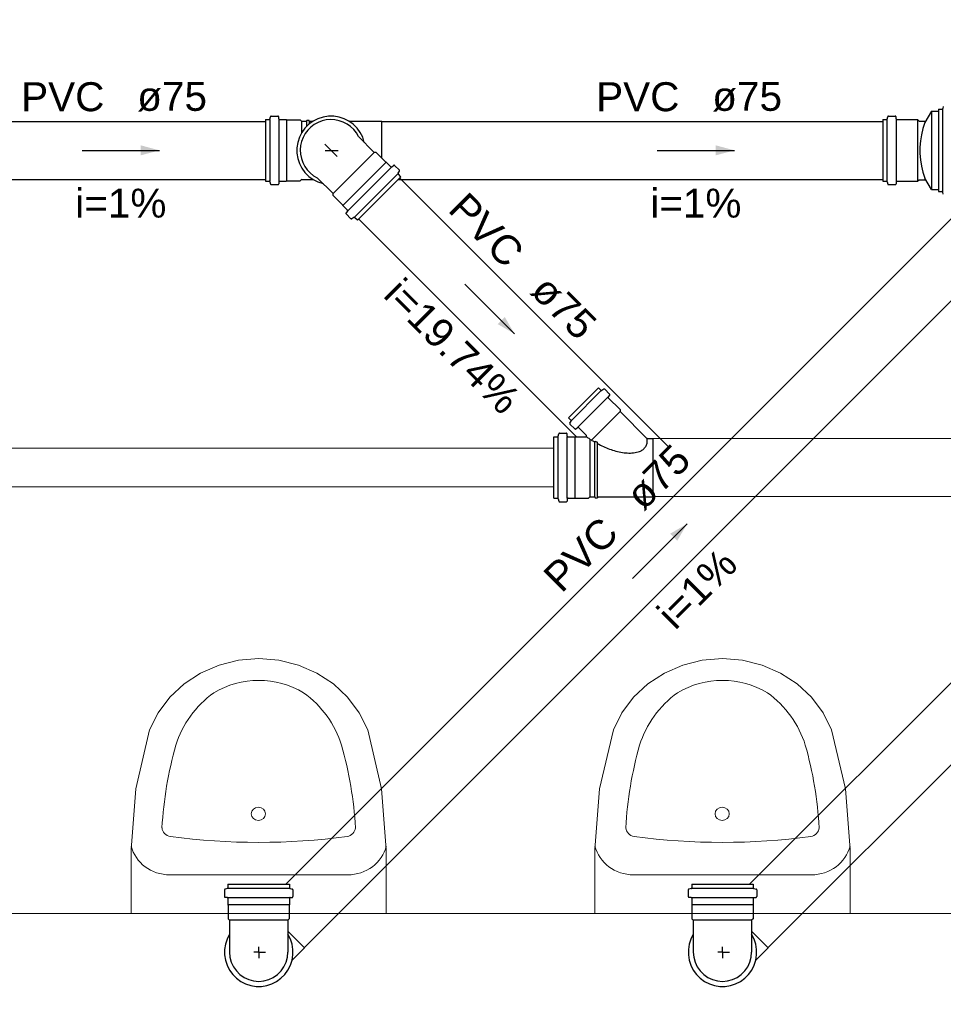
# Model space of a CAD drawing. Header units: millimetres. Extents: x -27714 to -5776, y 5810 to 9208.
# Tile 44 of 256: x -25583 to -25578, y 7028 to 7033. Entities that reach past the tile are written whole.
import ezdxf

# ---------------------------------------------------------------- set-up
doc = ezdxf.new("R2010")
doc.units = ezdxf.units.MM
for name, color, linetype, lineweight in [('CV-Condutos', 1, 'Continuous', 13), ('CV-Textos conduto', 7, 'Continuous', 25), ('TQ-Condutos', 3, 'Continuous', 30), ('TQ-Textos conduto', 7, 'Continuous', 25)]:
    doc.layers.add(name, color=color, linetype=linetype, lineweight=lineweight)
for name, color, linetype in [('CV-Sentido conduto', 9, 'Continuous'), ('HIDRO', 5, 'Continuous'), ('Simbolos', 5, 'Continuous'), ('Simbolos_int', 2, 'Continuous'), ('TEXTO', 7, 'Continuous'), ('TEXTO @ 100', 7, 'Continuous'), ('TEXTO @ 200', 7, 'Continuous'), ('TEXTO @ 25', 7, 'Continuous'), ('TQ-Sentido conduto', 9, 'Continuous')]:
    doc.layers.add(name, color=color, linetype=linetype)
doc.styles.add('Arial', font='arial.ttf')

# ---------------------------------------------------------------- blocks, each defined once
blk = doc.blocks.new('SIMBOLO NOMENCLATURA')
at = {"linetype": 'Continuous'}
blk.add_circle((-30, 0), 30, dxfattribs=at)
blk = doc.blocks.new('*U147')
at = {"layer": 'TEXTO @ 100', "linetype": 'Continuous', "xscale": 20, "yscale": 20, "zscale": 20}
blk.add_blockref('SIMBOLO NOMENCLATURA', (-25314.2283, 7009.9176), dxfattribs=at)
at = {"layer": 'TEXTO @ 200', "linetype": 'Continuous', "xscale": 40, "yscale": 40, "zscale": 40}
blk.add_blockref('SIMBOLO NOMENCLATURA', (-25314.2283, 7009.9176), dxfattribs=at)
at = {"layer": 'TEXTO @ 25', "linetype": 'Continuous', "xscale": 5, "yscale": 5, "zscale": 5}
blk.add_blockref('SIMBOLO NOMENCLATURA', (-25314.2283, 7009.9176), dxfattribs=at)
blk = doc.blocks.new('*U151')
at = {"layer": 'TEXTO @ 100', "linetype": 'Continuous', "xscale": 20, "yscale": 20, "zscale": 20}
blk.add_blockref('SIMBOLO NOMENCLATURA', (-25312.5642, 7079.2502), dxfattribs=at)
at = {"layer": 'TEXTO @ 200', "linetype": 'Continuous', "xscale": 40, "yscale": 40, "zscale": 40}
blk.add_blockref('SIMBOLO NOMENCLATURA', (-25312.5642, 7079.2502), dxfattribs=at)
at = {"layer": 'TEXTO @ 25', "linetype": 'Continuous', "xscale": 5, "yscale": 5, "zscale": 5}
blk.add_blockref('SIMBOLO NOMENCLATURA', (-25312.5642, 7079.2502), dxfattribs=at)
blk = doc.blocks.new('*U155')
at = {"layer": 'TEXTO @ 200', "linetype": 'Continuous', "xscale": 40, "yscale": 40, "zscale": 40}
blk.add_blockref('SIMBOLO NOMENCLATURA', (-23654.5269, 7584.9791), dxfattribs=at)
blk = doc.blocks.new('*U159')
at = {"layer": 'TEXTO @ 200', "linetype": 'Continuous', "xscale": 40, "yscale": 40, "zscale": 40}
blk.add_blockref('SIMBOLO NOMENCLATURA', (-23783.0676, 7189.4887), dxfattribs=at)

msp = doc.modelspace()

# ---------------------------------------------------------------- hatches: boundary and pattern name
at = {"layer": 'CV-Sentido conduto', "linetype": 'Continuous'}
msp.add_hatch(color=256, dxfattribs=at).paths.add_polyline_path([(-25580.3229, 7031.327), (-25580.3729, 7031.4136), (-25580.4095, 7031.377)])
at = {"layer": 'TQ-Sentido conduto', "linetype": 'Continuous'}
for points in [[(-25582.1602, 7032.2764), (-25582.2568, 7032.3023), (-25582.2568, 7032.2506)], [(-25579.1844, 7032.2764), (-25579.281, 7032.3023), (-25579.281, 7032.2506)], [(-25579.4301, 7030.3429), (-25579.5167, 7030.2929), (-25579.4801, 7030.2563)]]:
    msp.add_hatch(color=256, dxfattribs=at).paths.add_polyline_path(points)

# ---------------------------------------------------------------- linework, layer by layer
at = {"color": 83, "linetype": 'Continuous', "lineweight": 0}
msp.add_lwpolyline([(-25562.6481, 7041.2264), (-25585.6481, 7041.2264), (-25585.6481, 7028.3264), (-25562.6481, 7028.3264)], close=True, dxfattribs=at)
at = {"color": 7, "linetype": 'Continuous', "lineweight": 0}
msp.add_lwpolyline([(-25562.6481, 7028.3264), (-25585.6481, 7028.3264)], dxfattribs=at)
at = {"layer": 'CV-Condutos'}
for p, q in [((-25580.9173, 7032.1336), (-25579.5248, 7030.7411)), ((-25581.1295, 7031.9215), (-25580.0012, 7030.7932)), ((-25579.6069, 7030.785), (-25573.3049, 7030.785)), ((-25588.6572, 7030.735), (-25580.1189, 7030.735)), ((-25588.6572, 7030.535), (-25580.1189, 7030.535)), ((-25579.6069, 7030.485), (-25573.3049, 7030.485))]:
    msp.add_line(p, q, dxfattribs=at)
at = {"layer": 'CV-Sentido conduto'}
msp.add_lwpolyline([(-25580.5803, 7031.5844), (-25580.3229, 7031.327)], dxfattribs=at)
at = {"layer": 'HIDRO', "linetype": 'Continuous', "lineweight": 0}
for p, q in [((-25581.6465, 7029.6464), (-25581.7508, 7029.6379)), ((-25581.5421, 7029.6379), (-25581.6465, 7029.6464)), ((-25579.2465, 7029.6464), (-25579.3508, 7029.6379)), ((-25579.1421, 7029.6379), (-25579.2465, 7029.6464)), ((-25581.852, 7029.6126), (-25581.947, 7029.5713)), ((-25581.7508, 7029.6379), (-25581.852, 7029.6126)), ((-25581.4409, 7029.6126), (-25581.5421, 7029.6379)), ((-25581.346, 7029.5713), (-25581.4409, 7029.6126)), ((-25579.452, 7029.6126), (-25579.547, 7029.5713)), ((-25579.3508, 7029.6379), (-25579.452, 7029.6126)), ((-25579.0409, 7029.6126), (-25579.1421, 7029.6379)), ((-25578.946, 7029.5713), (-25579.0409, 7029.6126)), ((-25581.947, 7029.5713), (-25582.0327, 7029.5153)), ((-25581.2602, 7029.5153), (-25581.346, 7029.5713)), ((-25579.547, 7029.5713), (-25579.6327, 7029.5153)), ((-25578.8602, 7029.5153), (-25578.946, 7029.5713)), ((-25582.0327, 7029.5153), (-25582.1067, 7029.4462)), ((-25581.1862, 7029.4462), (-25581.2602, 7029.5153)), ((-25579.6327, 7029.5153), (-25579.7067, 7029.4462)), ((-25578.7862, 7029.4462), (-25578.8602, 7029.5153)), ((-25582.1067, 7029.4462), (-25582.1667, 7029.3662)), ((-25581.1262, 7029.3662), (-25581.1862, 7029.4462)), ((-25579.7067, 7029.4462), (-25579.7667, 7029.3662)), ((-25578.7262, 7029.3662), (-25578.7862, 7029.4462)), ((-25582.1667, 7029.3662), (-25582.2109, 7029.2776)), ((-25581.0821, 7029.2776), (-25581.1262, 7029.3662)), ((-25579.7667, 7029.3662), (-25579.8109, 7029.2776)), ((-25578.6821, 7029.2776), (-25578.7262, 7029.3662)), ((-25582.2109, 7029.2776), (-25582.2824, 7028.9712)), ((-25581.0105, 7028.9712), (-25581.0821, 7029.2776)), ((-25579.8109, 7029.2776), (-25579.8824, 7028.9712)), ((-25578.6105, 7028.9712), (-25578.6821, 7029.2776)), ((-25582.2824, 7028.9712), (-25582.3065, 7028.6583)), ((-25580.9865, 7028.6583), (-25581.0105, 7028.9712)), ((-25579.8824, 7028.9712), (-25579.9065, 7028.6583)), ((-25578.5865, 7028.6583), (-25578.6105, 7028.9712)), ((-25582.3065, 7028.6583), (-25582.3065, 7028.3264)), ((-25580.9865, 7028.3264), (-25580.9865, 7028.6583)), ((-25579.9065, 7028.6583), (-25579.9065, 7028.3264)), ((-25578.5865, 7028.3264), (-25578.5865, 7028.6583)), ((-25582.1063, 7028.5269), (-25581.1866, 7028.5269)), ((-25579.7063, 7028.5269), (-25578.7866, 7028.5269)), ((-25582.3065, 7028.3264), (-25580.9865, 7028.3264)), ((-25579.9065, 7028.3264), (-25578.5865, 7028.3264))]:
    msp.add_line(p, q, dxfattribs=at)
for centre, major_axis, start_param, end_param in [((-25581.6465, 7029.1365), (-0.426, 0), 4.135515, 5.289263), ((-25579.2465, 7029.1365), (-0.426, 0), 4.135515, 5.289263), ((-25581.5281, 7029.0513), (-0.5694, 0), 5.375997, 6.001918), ((-25581.7648, 7029.0513), (-0.5694, 0), 3.42286, 4.048781), ((-25579.1281, 7029.0513), (-0.5694, 0), 5.375997, 6.001918), ((-25579.3648, 7029.0513), (-0.5694, 0), 3.42286, 4.048781), ((-25579.8867, 7028.6605), (-2.2634, 0), 6.025138, 6.231302), ((-25583.4063, 7028.6605), (-2.2634, 0), 3.193476, 3.39964), ((-25577.4867, 7028.6605), (-2.2634, 0), 6.025138, 6.231302), ((-25581.0063, 7028.6605), (-2.2634, 0), 3.193476, 3.39964), ((-25582.0939, 7028.7741), (-0.0533, 0), 0.085797, 1.387931), ((-25581.1991, 7028.7741), (-0.0533, 0), 1.753662, 3.055796), ((-25579.6939, 7028.7741), (-0.0533, 0), 0.085797, 1.387931), ((-25578.7991, 7028.7741), (-0.0533, 0), 1.753662, 3.055796), ((-25581.6465, 7031.6984), (-3.2239, 0), 1.428537, 1.713056), ((-25579.2465, 7031.6984), (-3.2239, 0), 1.428537, 1.713056), ((-25582.1063, 7028.718), (-0.2051, 0), 0.221788, 1.570796), ((-25581.1866, 7028.718), (-0.2051, 0), 1.570796, 2.919804), ((-25579.7063, 7028.718), (-0.2051, 0), 0.221788, 1.570796), ((-25578.7866, 7028.718), (-0.2051, 0), 1.570796, 2.919804)]:
    msp.add_ellipse(centre, major_axis=major_axis, ratio=0.93164, start_param=start_param, end_param=end_param, dxfattribs=at)
for centre in [(-25581.6481, 7028.8427), (-25579.2481, 7028.8427)]:
    msp.add_ellipse(centre, major_axis=(-0.037, 0), ratio=0.93164, dxfattribs=at)
at = {"layer": 'Simbolos'}
for p, q in [((-25578.1037, 7032.5041), (-25578.1068, 7032.4924)), ((-25581.5891, 7032.4386), (-25581.5858, 7032.4507)), ((-25581.5819, 7032.4536), (-25581.5469, 7032.4536)), ((-25581.542, 7032.4393), (-25581.543, 7032.45)), ((-25578.3944, 7032.4386), (-25578.3911, 7032.4507)), ((-25578.3873, 7032.4536), (-25578.3523, 7032.4536)), ((-25578.3475, 7032.4401), (-25578.3483, 7032.45)), ((-25578.1645, 7032.4796), (-25578.1987, 7032.4202)), ((-25578.1645, 7032.4796), (-25578.1285, 7032.4796)), ((-25578.1285, 7032.4894), (-25578.1107, 7032.4894)), ((-25578.1285, 7032.4894), (-25578.1285, 7032.0634)), ((-25581.6111, 7032.4356), (-25581.6111, 7032.1172)), ((-25581.6111, 7032.4356), (-25581.5929, 7032.4356)), ((-25581.5381, 7032.4356), (-25581.5041, 7032.4356)), ((-25581.5041, 7032.4356), (-25581.5031, 7032.4346)), ((-25581.5031, 7032.4346), (-25581.4321, 7032.4346)), ((-25581.4321, 7032.4346), (-25581.4249, 7032.4274)), ((-25581.4249, 7032.4274), (-25581.3985, 7032.4274)), ((-25581.3985, 7032.4274), (-25581.398, 7032.4334)), ((-25581.398, 7032.4334), (-25581.3863, 7032.4334)), ((-25581.3857, 7032.4274), (-25581.3863, 7032.4334)), ((-25581.3857, 7032.4274), (-25581.3651, 7032.4274)), ((-25581.1796, 7032.4274), (-25581.0091, 7032.4274)), ((-25578.4165, 7032.4356), (-25578.3983, 7032.4356)), ((-25578.4165, 7032.4356), (-25578.4165, 7032.1172)), ((-25578.3435, 7032.4364), (-25578.237, 7032.4364)), ((-25578.237, 7032.4364), (-25578.2288, 7032.4282)), ((-25578.2288, 7032.4282), (-25578.1941, 7032.4282)), ((-25581.0483, 7032.266), (-25581.1299, 7032.3476)), ((-25581.0381, 7032.266), (-25581.0483, 7032.266)), ((-25580.9879, 7032.2158), (-25581.0381, 7032.266)), ((-25580.9865, 7032.2158), (-25580.9879, 7032.2158)), ((-25580.9625, 7032.1918), (-25580.9865, 7032.2158)), ((-25580.9571, 7032.1915), (-25580.9489, 7032.1984)), ((-25580.9187, 7032.1734), (-25580.9435, 7032.1982)), ((-25580.9243, 7032.1578), (-25580.9181, 7032.1686)), ((-25580.9108, 7032.1401), (-25580.9237, 7032.153)), ((-25581.6111, 7032.1172), (-25581.5929, 7032.1172)), ((-25581.5891, 7032.1143), (-25581.5858, 7032.1022)), ((-25581.5819, 7032.0992), (-25581.5469, 7032.0992)), ((-25581.542, 7032.1136), (-25581.543, 7032.1029)), ((-25581.5381, 7032.1172), (-25581.5041, 7032.1172)), ((-25581.5041, 7032.1172), (-25581.5031, 7032.1182)), ((-25581.5031, 7032.1182), (-25581.4321, 7032.1182)), ((-25581.4321, 7032.1182), (-25581.4233, 7032.1271)), ((-25581.4249, 7032.1254), (-25581.365, 7032.1254)), ((-25581.2618, 7032.0524), (-25581.3434, 7032.134)), ((-25581.136, 7031.915), (-25580.9108, 7032.1401)), ((-25578.4165, 7032.1172), (-25578.3983, 7032.1172)), ((-25578.3944, 7032.1143), (-25578.3911, 7032.1022)), ((-25578.3873, 7032.0992), (-25578.3523, 7032.0992)), ((-25578.3475, 7032.1128), (-25578.3483, 7032.1029)), ((-25578.3435, 7032.1164), (-25578.237, 7032.1164)), ((-25578.237, 7032.1164), (-25578.2288, 7032.1246)), ((-25578.2288, 7032.1246), (-25578.1941, 7032.1246)), ((-25578.1645, 7032.0732), (-25578.1987, 7032.1326)), ((-25581.2618, 7032.0422), (-25581.2618, 7032.0524)), ((-25581.2116, 7031.992), (-25581.2618, 7032.0422)), ((-25578.1645, 7032.0732), (-25578.1285, 7032.0732)), ((-25578.1285, 7032.0634), (-25578.1107, 7032.0634)), ((-25578.1037, 7032.0488), (-25578.1068, 7032.0605)), ((-25581.2116, 7031.9906), (-25581.2116, 7031.992)), ((-25581.1877, 7031.9666), (-25581.2116, 7031.9906)), ((-25581.1874, 7031.9612), (-25581.1943, 7031.953)), ((-25581.1693, 7031.9228), (-25581.1941, 7031.9476)), ((-25581.1537, 7031.9285), (-25581.1645, 7031.9222)), ((-25581.136, 7031.915), (-25581.1488, 7031.9278)), ((-25580.0431, 7030.8925), (-25579.8884, 7031.0472)), ((-25579.8884, 7031.0472), (-25579.8761, 7031.0349)), ((-25579.8606, 7031.0404), (-25579.8713, 7031.0343)), ((-25579.8558, 7031.0398), (-25579.831, 7031.015)), ((-25579.8307, 7031.0096), (-25579.8375, 7031.0016)), ((-25579.8373, 7030.9962), (-25579.7765, 7030.9354)), ((-25579.7765, 7030.9354), (-25579.7765, 7030.9241)), ((-25579.7765, 7030.9241), (-25579.6385, 7030.786)), ((-25580.0431, 7030.8925), (-25580.0308, 7030.8802)), ((-25580.0363, 7030.8648), (-25580.0301, 7030.8754)), ((-25580.0357, 7030.8599), (-25580.0109, 7030.8351)), ((-25580.0055, 7030.8349), (-25579.9974, 7030.8417)), ((-25579.992, 7030.8414), (-25579.9506, 7030.8)), ((-25580.1189, 7030.4758), (-25580.1189, 7030.7942)), ((-25580.1189, 7030.7942), (-25580.1007, 7030.7942)), ((-25580.0968, 7030.7972), (-25580.0935, 7030.8092)), ((-25580.0897, 7030.8122), (-25580.0547, 7030.8122)), ((-25580.0498, 7030.7978), (-25580.0507, 7030.8086)), ((-25580.0458, 7030.7942), (-25580.0119, 7030.7942)), ((-25580.0119, 7030.7942), (-25580.0109, 7030.7932)), ((-25580.0109, 7030.7932), (-25579.9534, 7030.7932)), ((-25579.6385, 7030.786), (-25579.6069, 7030.786)), ((-25579.6069, 7030.786), (-25579.6069, 7030.484)), ((-25580.1189, 7030.4758), (-25580.1007, 7030.4758)), ((-25580.0968, 7030.4728), (-25580.0935, 7030.4608)), ((-25580.0498, 7030.4722), (-25580.0507, 7030.4614)), ((-25580.0458, 7030.4758), (-25580.0119, 7030.4758)), ((-25580.0109, 7030.4768), (-25579.9399, 7030.4768)), ((-25579.9399, 7030.4768), (-25579.9327, 7030.484)), ((-25579.9327, 7030.484), (-25579.9063, 7030.484)), ((-25579.9063, 7030.484), (-25579.9057, 7030.478)), ((-25579.9057, 7030.478), (-25579.894, 7030.478)), ((-25579.8935, 7030.484), (-25579.894, 7030.478)), ((-25579.8935, 7030.484), (-25579.6069, 7030.484)), ((-25580.0897, 7030.4578), (-25580.0547, 7030.4578)), ((-25581.8057, 7028.4784), (-25581.4873, 7028.4784)), ((-25581.8057, 7028.4784), (-25581.8057, 7028.4603)), ((-25581.4873, 7028.4784), (-25581.4873, 7028.4603)), ((-25579.4057, 7028.4784), (-25579.0873, 7028.4784)), ((-25579.4057, 7028.4784), (-25579.4057, 7028.4603)), ((-25579.0873, 7028.4784), (-25579.0873, 7028.4603)), ((-25581.8237, 7028.4493), (-25581.8237, 7028.4143)), ((-25581.8086, 7028.4564), (-25581.8207, 7028.4531)), ((-25581.4843, 7028.4564), (-25581.4722, 7028.4531)), ((-25581.4693, 7028.4493), (-25581.4693, 7028.4143)), ((-25579.4237, 7028.4493), (-25579.4237, 7028.4143)), ((-25579.4086, 7028.4564), (-25579.4207, 7028.4531)), ((-25579.0843, 7028.4564), (-25579.0722, 7028.4531)), ((-25579.0693, 7028.4493), (-25579.0693, 7028.4143)), ((-25581.8093, 7028.4094), (-25581.82, 7028.4103)), ((-25581.8057, 7028.4054), (-25581.8057, 7028.3714)), ((-25581.8057, 7028.3714), (-25581.8047, 7028.3705)), ((-25581.4873, 7028.3714), (-25581.4883, 7028.3705)), ((-25581.4873, 7028.4054), (-25581.4873, 7028.3714)), ((-25581.4836, 7028.4094), (-25581.4729, 7028.4103)), ((-25579.4093, 7028.4094), (-25579.42, 7028.4103)), ((-25579.4057, 7028.4054), (-25579.4057, 7028.3714)), ((-25579.4057, 7028.3714), (-25579.4047, 7028.3705)), ((-25579.0873, 7028.3714), (-25579.0883, 7028.3705)), ((-25579.0873, 7028.4054), (-25579.0873, 7028.3714)), ((-25579.0836, 7028.4094), (-25579.0729, 7028.4103)), ((-25581.8047, 7028.3705), (-25581.8047, 7028.2995)), ((-25581.4883, 7028.3705), (-25581.4883, 7028.2995)), ((-25579.4047, 7028.3705), (-25579.4047, 7028.2995)), ((-25579.0883, 7028.3705), (-25579.0883, 7028.2995)), ((-25581.8047, 7028.2995), (-25581.7974, 7028.2922)), ((-25581.7974, 7028.2922), (-25581.7974, 7028.1264)), ((-25581.4883, 7028.2995), (-25581.4955, 7028.2922)), ((-25581.4955, 7028.2922), (-25581.4955, 7028.1264)), ((-25579.4047, 7028.2995), (-25579.3974, 7028.2922)), ((-25579.3974, 7028.2922), (-25579.3974, 7028.1264)), ((-25579.0883, 7028.2995), (-25579.0955, 7028.2922)), ((-25579.0955, 7028.2922), (-25579.0955, 7028.1264)), ((-25581.4741, 7028.0853), (-25581.4096, 7028.1498)), ((-25579.0741, 7028.0853), (-25579.0096, 7028.1498))]:
    msp.add_line(p, q, dxfattribs=at)
for points in [[(-25581.5819, 7032.4536), (-25581.5825, 7032.4536), (-25581.5831, 7032.4535), (-25581.5836, 7032.4533), (-25581.5841, 7032.453), (-25581.5846, 7032.4526), (-25581.585, 7032.4522), (-25581.5854, 7032.4517), (-25581.5856, 7032.4512), (-25581.5858, 7032.4507)], [(-25581.543, 7032.45), (-25581.5431, 7032.4506), (-25581.5433, 7032.4513), (-25581.5436, 7032.4518), (-25581.544, 7032.4524), (-25581.5445, 7032.4528), (-25581.545, 7032.4532), (-25581.5457, 7032.4534), (-25581.5463, 7032.4536), (-25581.5469, 7032.4536)], [(-25578.3873, 7032.4536), (-25578.3879, 7032.4536), (-25578.3885, 7032.4535), (-25578.389, 7032.4533), (-25578.3895, 7032.453), (-25578.39, 7032.4526), (-25578.3904, 7032.4522), (-25578.3907, 7032.4517), (-25578.391, 7032.4512), (-25578.3912, 7032.4507)], [(-25578.3483, 7032.45), (-25578.3484, 7032.4506), (-25578.3487, 7032.4513), (-25578.349, 7032.4518), (-25578.3494, 7032.4524), (-25578.3499, 7032.4528), (-25578.3504, 7032.4532), (-25578.351, 7032.4534), (-25578.3517, 7032.4536), (-25578.3523, 7032.4536)], [(-25578.1107, 7032.4894), (-25578.1101, 7032.4895), (-25578.1096, 7032.4896), (-25578.109, 7032.4898), (-25578.1085, 7032.4901), (-25578.108, 7032.4905), (-25578.1076, 7032.4909), (-25578.1073, 7032.4913), (-25578.107, 7032.4919), (-25578.1068, 7032.4924)], [(-25581.5929, 7032.4356), (-25581.5923, 7032.4357), (-25581.5918, 7032.4358), (-25581.5912, 7032.436), (-25581.5907, 7032.4363), (-25581.5902, 7032.4367), (-25581.5898, 7032.4371), (-25581.5895, 7032.4375), (-25581.5892, 7032.4381), (-25581.589, 7032.4386)], [(-25581.5421, 7032.4393), (-25581.5419, 7032.4386), (-25581.5417, 7032.438), (-25581.5414, 7032.4374), (-25581.541, 7032.4369), (-25581.5405, 7032.4365), (-25581.54, 7032.4361), (-25581.5394, 7032.4359), (-25581.5387, 7032.4357), (-25581.5381, 7032.4356)], [(-25581.1299, 7032.3476), (-25581.1412, 7032.3668), (-25581.1551, 7032.3842), (-25581.1713, 7032.3995), (-25581.1895, 7032.4124), (-25581.2093, 7032.4227), (-25581.2304, 7032.43), (-25581.2523, 7032.4344), (-25581.2746, 7032.4356), (-25581.2968, 7032.4338), (-25581.3185, 7032.4288), (-25581.3394, 7032.4208), (-25581.3589, 7032.41), (-25581.3767, 7032.3966), (-25581.3925, 7032.3809), (-25581.4059, 7032.363), (-25581.4167, 7032.3435), (-25581.4246, 7032.3227), (-25581.4296, 7032.3009), (-25581.4315, 7032.2787), (-25581.4302, 7032.2564), (-25581.4259, 7032.2345), (-25581.4185, 7032.2135), (-25581.4083, 7032.1937), (-25581.3954, 7032.1755), (-25581.3801, 7032.1593), (-25581.3626, 7032.1453), (-25581.3434, 7032.134)], [(-25578.3983, 7032.4356), (-25578.3977, 7032.4357), (-25578.3971, 7032.4358), (-25578.3966, 7032.436), (-25578.3961, 7032.4363), (-25578.3956, 7032.4367), (-25578.3952, 7032.4371), (-25578.3949, 7032.4375), (-25578.3946, 7032.4381), (-25578.3944, 7032.4386)], [(-25578.3475, 7032.4401), (-25578.3473, 7032.4394), (-25578.3471, 7032.4388), (-25578.3468, 7032.4382), (-25578.3464, 7032.4377), (-25578.3459, 7032.4373), (-25578.3454, 7032.4369), (-25578.3448, 7032.4367), (-25578.3441, 7032.4365), (-25578.3435, 7032.4364)], [(-25578.1988, 7032.4202), (-25578.209, 7032.3892), (-25578.2167, 7032.3575), (-25578.2219, 7032.3253), (-25578.2245, 7032.2928), (-25578.2245, 7032.2601), (-25578.2219, 7032.2276), (-25578.2167, 7032.1954), (-25578.209, 7032.1636), (-25578.1988, 7032.1326)], [(-25580.9435, 7032.1982), (-25580.944, 7032.1986), (-25580.9445, 7032.199), (-25580.9452, 7032.1992), (-25580.9458, 7032.1993), (-25580.9465, 7032.1994), (-25580.9471, 7032.1993), (-25580.9477, 7032.1991), (-25580.9483, 7032.1988), (-25580.9489, 7032.1984)], [(-25580.9625, 7032.1918), (-25580.962, 7032.1913), (-25580.9614, 7032.191), (-25580.9608, 7032.1908), (-25580.9602, 7032.1906), (-25580.9595, 7032.1906), (-25580.9589, 7032.1907), (-25580.9582, 7032.1909), (-25580.9576, 7032.1912), (-25580.9571, 7032.1915)], [(-25580.9243, 7032.1578), (-25580.9246, 7032.1573), (-25580.9248, 7032.1567), (-25580.9249, 7032.1562), (-25580.9249, 7032.1556), (-25580.9248, 7032.155), (-25580.9246, 7032.1544), (-25580.9244, 7032.1539), (-25580.9241, 7032.1534), (-25580.9237, 7032.153)], [(-25580.9181, 7032.1686), (-25580.9178, 7032.1692), (-25580.9177, 7032.1697), (-25580.9176, 7032.1703), (-25580.9176, 7032.1709), (-25580.9176, 7032.1715), (-25580.9178, 7032.172), (-25580.918, 7032.1725), (-25580.9183, 7032.173), (-25580.9187, 7032.1735)], [(-25581.589, 7032.1143), (-25581.5892, 7032.1148), (-25581.5895, 7032.1153), (-25581.5898, 7032.1158), (-25581.5902, 7032.1162), (-25581.5907, 7032.1166), (-25581.5912, 7032.1169), (-25581.5918, 7032.1171), (-25581.5923, 7032.1172), (-25581.5929, 7032.1172)], [(-25581.5858, 7032.1022), (-25581.5856, 7032.1017), (-25581.5854, 7032.1011), (-25581.585, 7032.1007), (-25581.5846, 7032.1003), (-25581.5841, 7032.0999), (-25581.5836, 7032.0996), (-25581.5831, 7032.0994), (-25581.5825, 7032.0993), (-25581.5819, 7032.0992)], [(-25581.5469, 7032.0992), (-25581.5463, 7032.0993), (-25581.5457, 7032.0995), (-25581.545, 7032.0997), (-25581.5445, 7032.1001), (-25581.544, 7032.1005), (-25581.5436, 7032.101), (-25581.5433, 7032.1016), (-25581.5431, 7032.1022), (-25581.543, 7032.1029)], [(-25581.5381, 7032.1172), (-25581.5387, 7032.1172), (-25581.5394, 7032.117), (-25581.54, 7032.1168), (-25581.5405, 7032.1164), (-25581.541, 7032.116), (-25581.5414, 7032.1154), (-25581.5417, 7032.1149), (-25581.5419, 7032.1142), (-25581.5421, 7032.1136)], [(-25578.3944, 7032.1143), (-25578.3946, 7032.1148), (-25578.3949, 7032.1153), (-25578.3952, 7032.1158), (-25578.3956, 7032.1162), (-25578.3961, 7032.1166), (-25578.3966, 7032.1169), (-25578.3971, 7032.1171), (-25578.3977, 7032.1172), (-25578.3983, 7032.1172)], [(-25578.3912, 7032.1022), (-25578.391, 7032.1017), (-25578.3907, 7032.1011), (-25578.3904, 7032.1007), (-25578.39, 7032.1003), (-25578.3895, 7032.0999), (-25578.389, 7032.0996), (-25578.3885, 7032.0994), (-25578.3879, 7032.0993), (-25578.3873, 7032.0992)], [(-25578.3523, 7032.0992), (-25578.3517, 7032.0993), (-25578.351, 7032.0995), (-25578.3504, 7032.0997), (-25578.3499, 7032.1001), (-25578.3494, 7032.1005), (-25578.349, 7032.101), (-25578.3487, 7032.1016), (-25578.3484, 7032.1022), (-25578.3483, 7032.1029)], [(-25578.3435, 7032.1164), (-25578.3441, 7032.1164), (-25578.3448, 7032.1162), (-25578.3454, 7032.116), (-25578.3459, 7032.1156), (-25578.3464, 7032.1152), (-25578.3468, 7032.1146), (-25578.3471, 7032.1141), (-25578.3473, 7032.1134), (-25578.3475, 7032.1128)], [(-25578.1068, 7032.0605), (-25578.107, 7032.061), (-25578.1073, 7032.0615), (-25578.1076, 7032.062), (-25578.108, 7032.0624), (-25578.1085, 7032.0628), (-25578.109, 7032.0631), (-25578.1096, 7032.0633), (-25578.1101, 7032.0634), (-25578.1107, 7032.0634)], [(-25581.1943, 7031.953), (-25581.1947, 7031.9525), (-25581.195, 7031.9519), (-25581.1951, 7031.9513), (-25581.1952, 7031.9506), (-25581.1952, 7031.9499), (-25581.1951, 7031.9493), (-25581.1948, 7031.9487), (-25581.1945, 7031.9481), (-25581.1941, 7031.9476)], [(-25581.1874, 7031.9612), (-25581.187, 7031.9618), (-25581.1867, 7031.9624), (-25581.1865, 7031.963), (-25581.1865, 7031.9636), (-25581.1865, 7031.9643), (-25581.1866, 7031.9649), (-25581.1869, 7031.9656), (-25581.1872, 7031.9661), (-25581.1876, 7031.9666)], [(-25581.1693, 7031.9229), (-25581.1689, 7031.9225), (-25581.1684, 7031.9222), (-25581.1679, 7031.9219), (-25581.1673, 7031.9218), (-25581.1667, 7031.9217), (-25581.1662, 7031.9217), (-25581.1656, 7031.9218), (-25581.165, 7031.922), (-25581.1645, 7031.9222)], [(-25581.1488, 7031.9278), (-25581.1493, 7031.9282), (-25581.1498, 7031.9285), (-25581.1503, 7031.9288), (-25581.1509, 7031.9289), (-25581.1514, 7031.929), (-25581.152, 7031.929), (-25581.1526, 7031.9289), (-25581.1531, 7031.9287), (-25581.1537, 7031.9285)], [(-25579.8761, 7031.0349), (-25579.8756, 7031.0345), (-25579.8752, 7031.0342), (-25579.8746, 7031.034), (-25579.8741, 7031.0338), (-25579.8735, 7031.0338), (-25579.8729, 7031.0338), (-25579.8723, 7031.0339), (-25579.8718, 7031.034), (-25579.8713, 7031.0343)], [(-25579.8558, 7031.0398), (-25579.8562, 7031.0402), (-25579.8567, 7031.0405), (-25579.8572, 7031.0408), (-25579.8578, 7031.0409), (-25579.8583, 7031.041), (-25579.8589, 7031.041), (-25579.8595, 7031.0409), (-25579.8601, 7031.0407), (-25579.8606, 7031.0405)], [(-25579.8375, 7031.0015), (-25579.8379, 7031.001), (-25579.8382, 7031.0004), (-25579.8384, 7030.9998), (-25579.8385, 7030.9991), (-25579.8384, 7030.9985), (-25579.8383, 7030.9978), (-25579.8381, 7030.9972), (-25579.8377, 7030.9966), (-25579.8373, 7030.9961)], [(-25579.8308, 7031.0096), (-25579.8304, 7031.0102), (-25579.8301, 7031.0108), (-25579.8299, 7031.0114), (-25579.8298, 7031.012), (-25579.8299, 7031.0127), (-25579.83, 7031.0133), (-25579.8302, 7031.014), (-25579.8306, 7031.0145), (-25579.831, 7031.015)], [(-25580.0302, 7030.8754), (-25580.0299, 7030.8759), (-25580.0297, 7030.8765), (-25580.0296, 7030.877), (-25580.0296, 7030.8776), (-25580.0297, 7030.8782), (-25580.0299, 7030.8788), (-25580.0301, 7030.8793), (-25580.0304, 7030.8798), (-25580.0308, 7030.8802)], [(-25580.0363, 7030.8648), (-25580.0365, 7030.8642), (-25580.0367, 7030.8637), (-25580.0368, 7030.8631), (-25580.0368, 7030.8625), (-25580.0367, 7030.8619), (-25580.0366, 7030.8614), (-25580.0363, 7030.8609), (-25580.036, 7030.8604), (-25580.0356, 7030.8599)], [(-25580.0108, 7030.8351), (-25580.0103, 7030.8347), (-25580.0098, 7030.8344), (-25580.0092, 7030.8341), (-25580.0085, 7030.834), (-25580.0079, 7030.834), (-25580.0072, 7030.834), (-25580.0066, 7030.8342), (-25580.006, 7030.8345), (-25580.0054, 7030.8349)], [(-25579.992, 7030.8414), (-25579.9925, 7030.8419), (-25579.9931, 7030.8422), (-25579.9937, 7030.8424), (-25579.9943, 7030.8426), (-25579.995, 7030.8426), (-25579.9956, 7030.8425), (-25579.9963, 7030.8423), (-25579.9969, 7030.842), (-25579.9974, 7030.8417)], [(-25580.1007, 7030.7942), (-25580.1001, 7030.7942), (-25580.0995, 7030.7944), (-25580.099, 7030.7946), (-25580.0985, 7030.7949), (-25580.098, 7030.7952), (-25580.0976, 7030.7956), (-25580.0973, 7030.7961), (-25580.097, 7030.7966), (-25580.0968, 7030.7972)], [(-25580.0897, 7030.8122), (-25580.0903, 7030.8122), (-25580.0908, 7030.812), (-25580.0914, 7030.8118), (-25580.0919, 7030.8115), (-25580.0924, 7030.8112), (-25580.0928, 7030.8108), (-25580.0931, 7030.8103), (-25580.0934, 7030.8098), (-25580.0936, 7030.8092)], [(-25580.0507, 7030.8085), (-25580.0508, 7030.8092), (-25580.051, 7030.8098), (-25580.0514, 7030.8104), (-25580.0518, 7030.8109), (-25580.0522, 7030.8114), (-25580.0528, 7030.8117), (-25580.0534, 7030.812), (-25580.054, 7030.8121), (-25580.0547, 7030.8122)], [(-25580.0498, 7030.7978), (-25580.0497, 7030.7972), (-25580.0494, 7030.7966), (-25580.0491, 7030.796), (-25580.0487, 7030.7955), (-25580.0482, 7030.795), (-25580.0477, 7030.7947), (-25580.0471, 7030.7944), (-25580.0464, 7030.7943), (-25580.0458, 7030.7942)], [(-25579.9534, 7030.7932), (-25579.9529, 7030.7932), (-25579.9524, 7030.7933), (-25579.9519, 7030.7935), (-25579.9514, 7030.7937), (-25579.951, 7030.794), (-25579.9506, 7030.7944), (-25579.9502, 7030.7948), (-25579.95, 7030.7952), (-25579.9497, 7030.7957), (-25579.9496, 7030.7962), (-25579.9495, 7030.7967), (-25579.9494, 7030.7972), (-25579.9495, 7030.7977), (-25579.9496, 7030.7982), (-25579.9497, 7030.7987), (-25579.95, 7030.7992), (-25579.9502, 7030.7996), (-25579.9506, 7030.8)], [(-25580.0968, 7030.4728), (-25580.097, 7030.4734), (-25580.0973, 7030.4739), (-25580.0976, 7030.4744), (-25580.098, 7030.4748), (-25580.0985, 7030.4751), (-25580.099, 7030.4754), (-25580.0995, 7030.4756), (-25580.1001, 7030.4758), (-25580.1007, 7030.4758)], [(-25580.0936, 7030.4608), (-25580.0934, 7030.4602), (-25580.0931, 7030.4597), (-25580.0928, 7030.4592), (-25580.0924, 7030.4588), (-25580.0919, 7030.4585), (-25580.0914, 7030.4582), (-25580.0908, 7030.458), (-25580.0903, 7030.4578), (-25580.0897, 7030.4578)], [(-25580.0547, 7030.4578), (-25580.054, 7030.4579), (-25580.0534, 7030.458), (-25580.0528, 7030.4583), (-25580.0522, 7030.4586), (-25580.0518, 7030.4591), (-25580.0514, 7030.4596), (-25580.051, 7030.4602), (-25580.0508, 7030.4608), (-25580.0507, 7030.4614)], [(-25580.0458, 7030.4758), (-25580.0464, 7030.4757), (-25580.0471, 7030.4756), (-25580.0477, 7030.4753), (-25580.0482, 7030.475), (-25580.0487, 7030.4745), (-25580.0491, 7030.474), (-25580.0494, 7030.4734), (-25580.0497, 7030.4728), (-25580.0498, 7030.4721)], [(-25581.8207, 7028.4531), (-25581.8213, 7028.453), (-25581.8218, 7028.4527), (-25581.8223, 7028.4523), (-25581.8227, 7028.4519), (-25581.823, 7028.4515), (-25581.8233, 7028.451), (-25581.8235, 7028.4504), (-25581.8236, 7028.4499), (-25581.8237, 7028.4493)], [(-25581.8086, 7028.4564), (-25581.8081, 7028.4566), (-25581.8076, 7028.4568), (-25581.8071, 7028.4572), (-25581.8067, 7028.4576), (-25581.8063, 7028.4581), (-25581.806, 7028.4586), (-25581.8058, 7028.4591), (-25581.8057, 7028.4597), (-25581.8057, 7028.4603)], [(-25581.4873, 7028.4603), (-25581.4872, 7028.4597), (-25581.4871, 7028.4591), (-25581.4869, 7028.4586), (-25581.4866, 7028.4581), (-25581.4863, 7028.4576), (-25581.4858, 7028.4572), (-25581.4854, 7028.4568), (-25581.4849, 7028.4566), (-25581.4843, 7028.4564)], [(-25581.4693, 7028.4493), (-25581.4693, 7028.4499), (-25581.4694, 7028.4504), (-25581.4696, 7028.451), (-25581.4699, 7028.4515), (-25581.4703, 7028.4519), (-25581.4707, 7028.4523), (-25581.4712, 7028.4527), (-25581.4717, 7028.453), (-25581.4722, 7028.4531)], [(-25579.4207, 7028.4531), (-25579.4213, 7028.453), (-25579.4218, 7028.4527), (-25579.4223, 7028.4523), (-25579.4227, 7028.4519), (-25579.423, 7028.4515), (-25579.4233, 7028.451), (-25579.4235, 7028.4504), (-25579.4236, 7028.4499), (-25579.4237, 7028.4493)], [(-25579.4086, 7028.4564), (-25579.4081, 7028.4566), (-25579.4076, 7028.4568), (-25579.4071, 7028.4572), (-25579.4067, 7028.4576), (-25579.4063, 7028.4581), (-25579.406, 7028.4586), (-25579.4058, 7028.4591), (-25579.4057, 7028.4597), (-25579.4057, 7028.4603)], [(-25579.0873, 7028.4603), (-25579.0872, 7028.4597), (-25579.0871, 7028.4591), (-25579.0869, 7028.4586), (-25579.0866, 7028.4581), (-25579.0863, 7028.4576), (-25579.0858, 7028.4572), (-25579.0854, 7028.4568), (-25579.0849, 7028.4566), (-25579.0843, 7028.4564)], [(-25579.0693, 7028.4493), (-25579.0693, 7028.4499), (-25579.0694, 7028.4504), (-25579.0696, 7028.451), (-25579.0699, 7028.4515), (-25579.0703, 7028.4519), (-25579.0707, 7028.4523), (-25579.0712, 7028.4527), (-25579.0717, 7028.453), (-25579.0722, 7028.4531)], [(-25581.8237, 7028.4143), (-25581.8236, 7028.4136), (-25581.8234, 7028.413), (-25581.8232, 7028.4124), (-25581.8228, 7028.4118), (-25581.8224, 7028.4114), (-25581.8219, 7028.4109), (-25581.8213, 7028.4106), (-25581.8207, 7028.4104), (-25581.82, 7028.4103)], [(-25581.8057, 7028.4054), (-25581.8057, 7028.406), (-25581.8059, 7028.4067), (-25581.8061, 7028.4073), (-25581.8065, 7028.4078), (-25581.807, 7028.4083), (-25581.8075, 7028.4087), (-25581.808, 7028.409), (-25581.8087, 7028.4093), (-25581.8093, 7028.4094)], [(-25581.4836, 7028.4094), (-25581.4843, 7028.4093), (-25581.4849, 7028.409), (-25581.4855, 7028.4087), (-25581.486, 7028.4083), (-25581.4864, 7028.4078), (-25581.4868, 7028.4073), (-25581.4871, 7028.4067), (-25581.4872, 7028.406), (-25581.4873, 7028.4054)], [(-25581.4729, 7028.4103), (-25581.4723, 7028.4104), (-25581.4717, 7028.4106), (-25581.4711, 7028.4109), (-25581.4706, 7028.4114), (-25581.4701, 7028.4118), (-25581.4698, 7028.4124), (-25581.4695, 7028.413), (-25581.4693, 7028.4136), (-25581.4693, 7028.4143)], [(-25579.4237, 7028.4143), (-25579.4236, 7028.4136), (-25579.4234, 7028.413), (-25579.4232, 7028.4124), (-25579.4228, 7028.4118), (-25579.4224, 7028.4114), (-25579.4219, 7028.4109), (-25579.4213, 7028.4106), (-25579.4207, 7028.4104), (-25579.42, 7028.4103)], [(-25579.4057, 7028.4054), (-25579.4057, 7028.406), (-25579.4059, 7028.4067), (-25579.4061, 7028.4073), (-25579.4065, 7028.4078), (-25579.407, 7028.4083), (-25579.4075, 7028.4087), (-25579.408, 7028.409), (-25579.4087, 7028.4093), (-25579.4093, 7028.4094)], [(-25579.0836, 7028.4094), (-25579.0843, 7028.4093), (-25579.0849, 7028.409), (-25579.0855, 7028.4087), (-25579.086, 7028.4083), (-25579.0864, 7028.4078), (-25579.0868, 7028.4073), (-25579.0871, 7028.4067), (-25579.0872, 7028.406), (-25579.0873, 7028.4054)], [(-25579.0729, 7028.4103), (-25579.0723, 7028.4104), (-25579.0717, 7028.4106), (-25579.0711, 7028.4109), (-25579.0706, 7028.4114), (-25579.0701, 7028.4118), (-25579.0698, 7028.4124), (-25579.0695, 7028.413), (-25579.0693, 7028.4136), (-25579.0693, 7028.4143)], [(-25581.7975, 7028.1264), (-25581.7952, 7028.1002), (-25581.7884, 7028.0748), (-25581.7772, 7028.0509), (-25581.7621, 7028.0294), (-25581.7435, 7028.0108), (-25581.722, 7027.9957), (-25581.6981, 7027.9845), (-25581.6727, 7027.9777), (-25581.6465, 7027.9754), (-25581.6202, 7027.9777), (-25581.5948, 7027.9845), (-25581.571, 7027.9957), (-25581.5494, 7028.0108), (-25581.5308, 7028.0294), (-25581.5157, 7028.0509), (-25581.5046, 7028.0748), (-25581.4978, 7028.1002), (-25581.4955, 7028.1264)], [(-25579.3975, 7028.1264), (-25579.3952, 7028.1002), (-25579.3884, 7028.0748), (-25579.3772, 7028.0509), (-25579.3621, 7028.0294), (-25579.3435, 7028.0108), (-25579.322, 7027.9957), (-25579.2981, 7027.9845), (-25579.2727, 7027.9777), (-25579.2465, 7027.9754), (-25579.2202, 7027.9777), (-25579.1948, 7027.9845), (-25579.171, 7027.9957), (-25579.1494, 7028.0108), (-25579.1308, 7028.0294), (-25579.1157, 7028.0509), (-25579.1046, 7028.0748), (-25579.0978, 7028.1002), (-25579.0955, 7028.1264)]]:
    msp.add_lwpolyline(points, dxfattribs=at)
at = {"layer": 'Simbolos_int'}
for p, q in [((-25578.1645, 7032.4796), (-25578.1645, 7032.0732)), ((-25578.1076, 7032.4894), (-25578.1076, 7032.0634)), ((-25581.5898, 7032.4356), (-25581.5898, 7032.1172)), ((-25581.5417, 7032.4356), (-25581.5417, 7032.1172)), ((-25581.5031, 7032.4346), (-25581.5031, 7032.1182)), ((-25581.4249, 7032.4274), (-25581.4249, 7032.3665)), ((-25581.3985, 7032.4274), (-25581.3985, 7032.4008)), ((-25581.3857, 7032.4274), (-25581.3857, 7032.4126)), ((-25581.0091, 7032.237), (-25581.0091, 7032.4274)), ((-25578.3952, 7032.4356), (-25578.3952, 7032.1172)), ((-25578.3471, 7032.4356), (-25578.3471, 7032.1172)), ((-25578.237, 7032.4364), (-25578.237, 7032.1164)), ((-25581.2403, 7032.2445), (-25581.3039, 7032.3081)), ((-25581.3023, 7032.2764), (-25581.2348, 7032.2764)), ((-25581.2723, 7032.2764), (-25581.2403, 7032.2445)), ((-25581.0483, 7032.266), (-25581.2618, 7032.0524)), ((-25580.9865, 7032.2158), (-25581.2116, 7031.9906)), ((-25581.1851, 7031.964), (-25580.9599, 7032.1892)), ((-25581.151, 7031.93), (-25580.9259, 7032.1552)), ((-25580.0286, 7030.878), (-25579.8739, 7031.0328)), ((-25579.9946, 7030.844), (-25579.8399, 7030.9987)), ((-25579.9239, 7030.7766), (-25579.7765, 7030.9241)), ((-25580.0976, 7030.4758), (-25580.0976, 7030.7942)), ((-25580.0495, 7030.4758), (-25580.0495, 7030.7942)), ((-25580.0109, 7030.7932), (-25580.0109, 7030.4768)), ((-25579.9327, 7030.7822), (-25579.9327, 7030.484)), ((-25579.9063, 7030.484), (-25579.9063, 7030.7718)), ((-25579.9063, 7030.7718), (-25579.8935, 7030.7656)), ((-25579.8935, 7030.484), (-25579.8935, 7030.7656)), ((-25580.0119, 7030.4758), (-25580.0109, 7030.4768)), ((-25581.8057, 7028.4572), (-25581.4873, 7028.4572)), ((-25579.4057, 7028.4572), (-25579.0873, 7028.4572)), ((-25581.8057, 7028.409), (-25581.4873, 7028.409)), ((-25581.4873, 7028.3714), (-25581.8057, 7028.3714)), ((-25579.4057, 7028.409), (-25579.0873, 7028.409)), ((-25579.0873, 7028.3714), (-25579.4057, 7028.3714)), ((-25581.4955, 7028.2922), (-25581.7974, 7028.2922)), ((-25579.0955, 7028.2922), (-25579.3974, 7028.2922)), ((-25581.4096, 7028.1498), (-25581.4955, 7028.2356)), ((-25579.0096, 7028.1498), (-25579.0955, 7028.2356)), ((-25581.6465, 7028.1264), (-25581.6711, 7028.1264)), ((-25581.6465, 7028.1264), (-25581.6465, 7028.1552)), ((-25581.6465, 7028.1264), (-25581.6465, 7028.0962)), ((-25581.6465, 7028.1264), (-25581.6108, 7028.1264)), ((-25579.2465, 7028.1264), (-25579.2711, 7028.1264)), ((-25579.2465, 7028.1264), (-25579.2465, 7028.1552)), ((-25579.2465, 7028.1264), (-25579.2465, 7028.0962)), ((-25579.2465, 7028.1264), (-25579.2108, 7028.1264))]:
    msp.add_line(p, q, dxfattribs=at)
for points in [[(-25581.1, 7032.3176), (-25581.1085, 7032.3441), (-25581.1211, 7032.3689), (-25581.1375, 7032.3914), (-25581.1571, 7032.4111), (-25581.1796, 7032.4275), (-25581.2044, 7032.4401), (-25581.2309, 7032.4487), (-25581.2583, 7032.4531), (-25581.2862, 7032.4531), (-25581.3136, 7032.4488), (-25581.3401, 7032.4402), (-25581.3649, 7032.4275), (-25581.3874, 7032.4112), (-25581.4071, 7032.3915), (-25581.4234, 7032.369), (-25581.436, 7032.3442), (-25581.4446, 7032.3178), (-25581.449, 7032.2903), (-25581.449, 7032.2625), (-25581.4446, 7032.235), (-25581.436, 7032.2085), (-25581.4233, 7032.1838), (-25581.407, 7032.1613), (-25581.3873, 7032.1416), (-25581.3648, 7032.1253), (-25581.34, 7032.1127), (-25581.3135, 7032.1041)], [(-25579.9506, 7030.7944), (-25579.9466, 7030.7916), (-25579.9426, 7030.7888), (-25579.9385, 7030.7861), (-25579.9345, 7030.7834), (-25579.9304, 7030.7807), (-25579.9263, 7030.7781), (-25579.9221, 7030.7755), (-25579.918, 7030.773), (-25579.9138, 7030.7705)], [(-25579.9138, 7030.7705), (-25579.913, 7030.77), (-25579.9121, 7030.7695), (-25579.9113, 7030.769), (-25579.9105, 7030.7685), (-25579.9096, 7030.768), (-25579.9088, 7030.7675), (-25579.9079, 7030.7671), (-25579.9071, 7030.7666), (-25579.9063, 7030.7661)], [(-25579.6439, 7030.7438), (-25579.6417, 7030.7479), (-25579.6398, 7030.7522), (-25579.6383, 7030.7565), (-25579.6371, 7030.761), (-25579.6363, 7030.7656), (-25579.6359, 7030.7702), (-25579.6359, 7030.7749), (-25579.6362, 7030.7795), (-25579.6369, 7030.7841)], [(-25579.6369, 7030.7841), (-25579.637, 7030.7843), (-25579.637, 7030.7845), (-25579.637, 7030.7847), (-25579.6371, 7030.7849), (-25579.6371, 7030.7852), (-25579.6372, 7030.7854), (-25579.6372, 7030.7856), (-25579.6373, 7030.7858), (-25579.6373, 7030.786)], [(-25579.8935, 7030.759), (-25579.8859, 7030.7551), (-25579.8782, 7030.7512), (-25579.8705, 7030.7475), (-25579.8628, 7030.7439), (-25579.8549, 7030.7405), (-25579.8471, 7030.7371), (-25579.8391, 7030.7339), (-25579.8311, 7030.7308), (-25579.8231, 7030.7279)], [(-25579.8231, 7030.7279), (-25579.8149, 7030.7251), (-25579.8066, 7030.7225), (-25579.7983, 7030.7201), (-25579.7898, 7030.718), (-25579.7814, 7030.7161), (-25579.7729, 7030.7144), (-25579.7643, 7030.713), (-25579.7557, 7030.7118), (-25579.7471, 7030.7108)], [(-25579.7471, 7030.7108), (-25579.7391, 7030.7102), (-25579.7311, 7030.7099), (-25579.7231, 7030.7101), (-25579.7151, 7030.7106), (-25579.7071, 7030.7114), (-25579.6991, 7030.7126), (-25579.6913, 7030.7142), (-25579.6835, 7030.7161), (-25579.6758, 7030.7184)], [(-25579.6758, 7030.7184), (-25579.6714, 7030.7199), (-25579.6672, 7030.7219), (-25579.6632, 7030.7242), (-25579.6593, 7030.7267), (-25579.6557, 7030.7296), (-25579.6523, 7030.7328), (-25579.6492, 7030.7362), (-25579.6464, 7030.7399), (-25579.6439, 7030.7438)], [(-25581.7975, 7028.2192), (-25581.8101, 7028.1944), (-25581.8187, 7028.1679), (-25581.8231, 7028.1405), (-25581.8231, 7028.1127), (-25581.8188, 7028.0852), (-25581.8102, 7028.0587), (-25581.7976, 7028.0339), (-25581.7813, 7028.0114), (-25581.7616, 7027.9917), (-25581.7391, 7027.9754), (-25581.7143, 7027.9627), (-25581.6879, 7027.9541), (-25581.6604, 7027.9498), (-25581.6326, 7027.9498), (-25581.6051, 7027.9541), (-25581.5786, 7027.9627), (-25581.5538, 7027.9754), (-25581.5313, 7027.9917), (-25581.5117, 7028.0114), (-25581.4953, 7028.0339), (-25581.4827, 7028.0587), (-25581.4741, 7028.0852), (-25581.4698, 7028.1127), (-25581.4698, 7028.1405), (-25581.4742, 7028.1679), (-25581.4828, 7028.1944), (-25581.4955, 7028.2192)], [(-25579.3975, 7028.2192), (-25579.4101, 7028.1944), (-25579.4187, 7028.1679), (-25579.4231, 7028.1405), (-25579.4231, 7028.1127), (-25579.4188, 7028.0852), (-25579.4102, 7028.0587), (-25579.3976, 7028.0339), (-25579.3813, 7028.0114), (-25579.3616, 7027.9917), (-25579.3391, 7027.9754), (-25579.3143, 7027.9627), (-25579.2879, 7027.9541), (-25579.2604, 7027.9498), (-25579.2326, 7027.9498), (-25579.2051, 7027.9541), (-25579.1786, 7027.9627), (-25579.1538, 7027.9754), (-25579.1313, 7027.9917), (-25579.1117, 7028.0114), (-25579.0953, 7028.0339), (-25579.0827, 7028.0587), (-25579.0741, 7028.0852), (-25579.0698, 7028.1127), (-25579.0698, 7028.1405), (-25579.0742, 7028.1679), (-25579.0828, 7028.1944), (-25579.0955, 7028.2192)]]:
    msp.add_lwpolyline(points, dxfattribs=at)
at = {"layer": 'TQ-Condutos'}
for p, q in [((-25583.3521, 7032.4264), (-25581.6111, 7032.4264)), ((-25581.0091, 7032.4264), (-25578.4165, 7032.4264)), ((-25583.3521, 7032.1264), (-25581.6111, 7032.1264)), ((-25580.9245, 7032.1264), (-25578.4165, 7032.1264)), ((-25581.5066, 7028.4784), (-25578.0395, 7031.9455)), ((-25579.1066, 7028.4784), (-25575.6395, 7031.9455)), ((-25581.4103, 7028.1505), (-25577.8274, 7031.7334)), ((-25579.0103, 7028.1505), (-25575.4274, 7031.7334))]:
    msp.add_line(p, q, dxfattribs=at)
at = {"layer": 'TQ-Sentido conduto'}
for points in [[(-25582.5602, 7032.2764), (-25582.1602, 7032.2764)], [(-25579.5844, 7032.2764), (-25579.1844, 7032.2764)], [(-25579.7129, 7030.06), (-25579.4301, 7030.3429)]]:
    msp.add_lwpolyline(points, dxfattribs=at)

# ---------------------------------------------------------------- block references
at = {"layer": 'TEXTO'}
for name in ['*U155', '*U159', '*U151', '*U147']:
    msp.add_blockref(name, (0, 0), dxfattribs=at)

# ---------------------------------------------------------------- texts
at = {"layer": 'CV-Textos conduto', "char_height": 0.15, "rotation": 314.9999, "line_spacing_factor": 0.6, "style": 'Arial'}
for s, insert, width, attachment_point in [('PVC', (-25580.3699, 7031.6576), 0.862043, 9), ('i=19.74%', (-25580.6987, 7031.2086), 1.758841, 8), ('ø75', (-25580.2497, 7031.5374), 0.722104, 7)]:
    msp.add_mtext(s, dxfattribs=dict(at, insert=insert, width=width, attachment_point=attachment_point))
at = {"layer": 'TQ-Textos conduto', "char_height": 0.15, "line_spacing_factor": 0.6, "style": 'Arial'}
for s, insert, width, attachment_point in [('PVC', (-25582.4452, 7032.4769), 0.862043, 9), ('ø75', (-25582.2752, 7032.4769), 0.722104, 7), ('PVC', (-25579.4694, 7032.4769), 0.862043, 9), ('ø75', (-25579.2994, 7032.4769), 0.722104, 7), ('i=1%', (-25582.3602, 7031.9269), 0.943445, 8), ('i=1%', (-25579.3844, 7031.9269), 0.943445, 8)]:
    msp.add_mtext(s, dxfattribs=dict(at, insert=insert, width=width, attachment_point=attachment_point))
at = {"layer": 'TQ-Textos conduto', "char_height": 0.15, "rotation": 45.0001, "line_spacing_factor": 0.6, "style": 'Arial'}
for s, insert, width, attachment_point in [('ø75', (-25579.6531, 7030.4033), 0.722104, 7), ('PVC', (-25579.7733, 7030.2831), 0.862043, 9), ('i=1%', (-25579.3243, 7029.9543), 0.943445, 8)]:
    msp.add_mtext(s, dxfattribs=dict(at, insert=insert, width=width, attachment_point=attachment_point))

doc.saveas('drawing.dxf')
